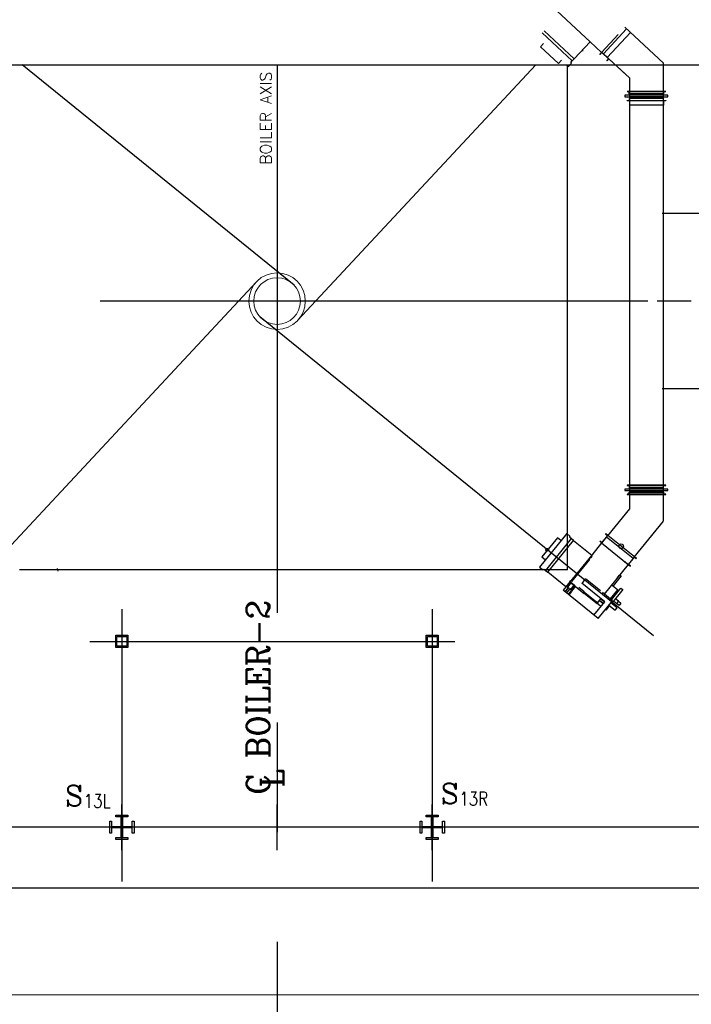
# Model space of a CAD drawing. Header units: inches. Extents: x 0 to 1564127, y -23460 to 23144100.
# Tile 85 of 215: x 274753 to 277512, y 191770 to 195812. Entities that reach past the tile are written whole.
import ezdxf

# ---------------------------------------------------------------- set-up
doc = ezdxf.new("R2010")
doc.units = ezdxf.units.IN
doc.header["$LTSCALE"] = 1800
doc.header["$MEASUREMENT"] = 0
doc.linetypes.add('AM_ISO08W050', pattern=[18, 12, -1.5, 3, -1.5])
doc.linetypes.add('CENTER', pattern=[2, 1.25, -0.25, 0.25, -0.25])
doc.layers.get('0').update_dxf_attribs({"color": 253, "lineweight": 9})
for name, color, linetype in [('1_01_FURNACE', 7, 'CENTER'), ('1_01_HOT_SA_TO_WINDBOX', 7, 'Continuous'), ('1_01_STEEL_TIER1', 7, 'Continuous'), ('3_01_WINDBOX', 7, 'Continuous'), ('3_01_WINDBOX_CONN_DUCT', 7, 'Continuous'), ('CEN', 2, 'CENTER'), ('DIM', 4, 'Continuous'), ('DIMTEXT', 132, 'Continuous'), ('DIMTEXT-CL', 132, 'CENTER'), ('FIRINGANGLE', 170, 'Continuous'), ('GRID', 251, 'CENTER'), ('Road', 3, 'Continuous'), ('STEEL-COLUMNS-CL', 252, 'CENTER'), ('TEXT', 3, 'Continuous')]:
    doc.layers.add(name, color=color, linetype=linetype)
doc.layers.add('AM_7', color=4, linetype='AM_ISO08W050', lineweight=25)
doc.layers.add('CL', color=8, linetype='CENTER', lineweight=15)
doc.styles.add('C4', font='COMPLEX', dxfattribs={"width": 0.75, "height": 625})
doc.styles.add('ROMANC', font='ROMANC.SHX')
doc.styles.add('S3', font='simplex.shx', dxfattribs={"width": 0.75, "height": 320})
doc.styles.add('Squish', font='simplex.shx', dxfattribs={"width": 0.8})

msp = doc.modelspace()

# ---------------------------------------------------------------- linework, layer by layer
at = {"color": 8}
for radius in [115.98, 95.82]:
    msp.add_circle((275809.91, 194656.92), radius, dxfattribs=at)
at = {"layer": '1_01_FURNACE', "color": 8}
for q in [(277002.41, 195627.09), (274617.41, 193553.85)]:
    msp.add_line((277002.41, 193553.85), q, dxfattribs=at)
at = {"layer": '1_01_HOT_SA_TO_WINDBOX', "color": 8}
for p, q in [((277642.62, 195016.29, 4128.13), (277392.12, 195016.29, 4128.13)), ((277371.62, 194657.4, 4128.13), (277511.37, 194657.4, 4128.13)), ((277392.12, 194297.54, 4128.13), (277642.62, 194297.54, 4128.13))]:
    msp.add_line(p, q, dxfattribs=at)
at = {"layer": '1_01_STEEL_TIER1', "color": 8}
for points in [[(275147.41, 193234.98), (275147.41, 193284.98), (275197.41, 193284.98), (275197.41, 193234.98)], [(275152.41, 193239.98), (275152.41, 193279.98), (275192.41, 193279.98), (275192.41, 193239.98)], [(276422.41, 193234.98), (276422.41, 193284.98), (276472.41, 193284.98), (276472.41, 193234.98)], [(276427.41, 193239.98), (276427.41, 193279.98), (276467.41, 193279.98), (276467.41, 193239.98)], [(275197.41, 192447.48), (275147.41, 192447.48), (275147.41, 192455.35), (275169.91, 192455.35), (275169.91, 192494.98), (275130.29, 192494.98), (275130.29, 192472.48), (275122.41, 192472.48), (275122.41, 192522.48), (275130.29, 192522.48), (275130.29, 192499.98), (275169.91, 192499.98), (275169.91, 192539.6), (275147.41, 192539.6), (275147.41, 192547.48), (275197.41, 192547.48), (275197.41, 192539.6), (275174.91, 192539.6), (275174.91, 192499.98), (275214.54, 192499.98), (275214.54, 192522.48), (275222.41, 192522.48), (275222.41, 192472.48), (275214.54, 192472.48), (275214.54, 192494.98), (275174.91, 192494.98), (275174.91, 192455.35), (275197.41, 192455.35)], [(275197.41, 192447.48), (275147.41, 192447.48), (275147.41, 192455.35), (275169.91, 192455.35), (275169.91, 192494.98), (275130.29, 192494.98), (275130.29, 192472.48), (275122.41, 192472.48), (275122.41, 192522.48), (275130.29, 192522.48), (275130.29, 192499.98), (275169.91, 192499.98), (275169.91, 192539.6), (275147.41, 192539.6), (275147.41, 192547.48), (275197.41, 192547.48), (275197.41, 192539.6), (275174.91, 192539.6), (275174.91, 192499.98), (275214.54, 192499.98), (275214.54, 192522.48), (275222.41, 192522.48), (275222.41, 192472.48), (275214.54, 192472.48), (275214.54, 192494.98), (275174.91, 192494.98), (275174.91, 192455.35), (275197.41, 192455.35)], [(276472.41, 192447.48), (276422.41, 192447.48), (276422.41, 192455.35), (276444.91, 192455.35), (276444.91, 192494.98), (276405.29, 192494.98), (276405.29, 192472.48), (276397.41, 192472.48), (276397.41, 192522.48), (276405.29, 192522.48), (276405.29, 192499.98), (276444.91, 192499.98), (276444.91, 192539.6), (276422.41, 192539.6), (276422.41, 192547.48), (276472.41, 192547.48), (276472.41, 192539.6), (276449.91, 192539.6), (276449.91, 192499.98), (276489.54, 192499.98), (276489.54, 192522.48), (276497.41, 192522.48), (276497.41, 192472.48), (276489.54, 192472.48), (276489.54, 192494.98), (276449.91, 192494.98), (276449.91, 192455.35), (276472.41, 192455.35)], [(276472.41, 192447.48), (276422.41, 192447.48), (276422.41, 192455.35), (276444.91, 192455.35), (276444.91, 192494.98), (276405.29, 192494.98), (276405.29, 192472.48), (276397.41, 192472.48), (276397.41, 192522.48), (276405.29, 192522.48), (276405.29, 192499.98), (276444.91, 192499.98), (276444.91, 192539.6), (276422.41, 192539.6), (276422.41, 192547.48), (276472.41, 192547.48), (276472.41, 192539.6), (276449.91, 192539.6), (276449.91, 192499.98), (276489.54, 192499.98), (276489.54, 192522.48), (276497.41, 192522.48), (276497.41, 192472.48), (276489.54, 192472.48), (276489.54, 192494.98), (276449.91, 192494.98), (276449.91, 192455.35), (276472.41, 192455.35)]]:
    msp.add_lwpolyline(points, close=True, dxfattribs=at)
at = {"layer": '3_01_WINDBOX', "color": 8}
for p, q in [((277095.86, 195721.51), (276959.5, 195848.66)), ((277245.68, 195774.6), (277150.38, 195672.38)), ((276898.82, 195757.47), (277022.15, 195642.47)), ((277030.38, 195651.31), (276907.05, 195766.3)), ((277090.25, 195732.72), (277090.83, 195733.36)), ((277143.88, 195678.44), (277211.14, 195750.56)), ((277211.14, 195750.56), (277143.88, 195678.44)), ((277261.95, 195759.42), (277166.64, 195657.22)), ((276904.66, 195714.52), (276891.88, 195700.82)), ((276891.88, 195700.82), (276966.12, 195631.59)), ((277030.38, 195651.31), (277095.86, 195721.51)), ((277095.86, 195721.51), (277143.02, 195677.52)), ((277022.15, 195642.47), (277030.38, 195651.31)), ((277067.79, 195683.45), (277060.22, 195683.29)), ((277143.88, 195678.44), (277136.21, 195670.21)), ((277136.21, 195670.21), (277137.13, 195669.36)), ((277137.13, 195669.36), (277144.02, 195676.77)), ((277173.12, 195651.15), (277143.88, 195678.44)), ((277144.02, 195676.77), (277171.46, 195651.19)), ((277171.46, 195651.19), (277164.55, 195643.79)), ((277165.47, 195642.93), (277173.13, 195651.17)), ((276966.12, 195631.59), (276978.9, 195645.31)), ((276998.43, 195627.09), (277006.55, 195619.52)), ((277006.55, 195619.52), (277019.34, 195633.22)), ((277016.23, 195636.13), (277022.15, 195642.47)), ((277019.34, 195633.22), (277016.23, 195636.13)), ((277164.55, 195643.79), (277165.47, 195642.93)), ((276999.8, 193703.04), (276888.35, 193565.39)), ((276961.44, 193685.45), (276897.56, 193606.57)), ((277018.45, 193682.49), (276912.32, 193551.43)), ((276921.71, 193543.84), (277027.83, 193674.88)), ((276976.01, 193673.66), (276961.44, 193685.45)), ((277014.38, 193691.25), (276999.8, 193703.04)), ((277011.71, 193687.94), (277014.38, 193691.25)), ((277018.45, 193682.49), (277011.71, 193687.94)), ((277027.83, 193674.88), (277018.45, 193682.49)), ((277027.83, 193674.88), (277102.44, 193614.46)), ((277136.05, 193671.85), (277135.26, 193670.88)), ((277135.26, 193670.88), (277144.01, 193663.8)), ((277143.92, 193665.48), (277136.05, 193671.85)), ((277167.51, 193694.63), (277143.92, 193665.48)), ((277144.01, 193663.8), (277169.17, 193694.88)), ((277160.44, 193701.97), (277159.64, 193700.99)), ((277159.64, 193700.99), (277167.51, 193694.63)), ((277169.17, 193694.88), (277160.44, 193701.97)), ((277272.19, 193600.04), (277163.59, 193687.99)), ((277277.78, 193606.94), (277169.17, 193694.88)), ((277143.02, 193664.59), (277102.44, 193614.46)), ((277142.99, 193664.55), (277252.61, 193575.86)), ((276897.56, 193606.57), (276912.14, 193594.78)), ((277102.44, 193614.46), (276985.84, 193470.48)), ((277092.81, 193595.64), (277019.78, 193505.44)), ((277100.22, 193609.75), (277090.39, 193597.6)), ((277090.39, 193597.6), (277092.81, 193595.64)), ((277098.45, 193602.58), (277102.65, 193607.78)), ((277099.11, 193602.03), (277098.45, 193602.58)), ((277102.65, 193607.78), (277100.22, 193609.75)), ((277103.57, 193608.98), (277102.62, 193607.8)), ((277252.61, 193575.86), (277237.94, 193587.73)), ((277277.78, 193606.94), (277252.61, 193575.86)), ((277254.27, 193576.12), (277277.86, 193605.26)), ((277286.53, 193599.87), (277277.78, 193606.94)), ((277277.86, 193605.26), (277285.73, 193598.89)), ((277285.73, 193598.89), (277286.53, 193599.87)), ((274906.77, 193558.66), (274909.02, 193548.92)), ((276888.35, 193565.39), (276902.92, 193553.59)), ((276902.92, 193553.59), (276905.58, 193556.9)), ((276905.58, 193556.9), (276912.32, 193551.43)), ((276912.32, 193551.43), (276921.71, 193543.84)), ((277155.28, 193453.7), (277253.58, 193575.08)), ((277252.61, 193575.86), (277261.35, 193568.78)), ((277262.14, 193569.75), (277254.27, 193576.12)), ((277261.35, 193568.78), (277262.14, 193569.75)), ((276996.33, 193483.42), (276921.71, 193543.84)), ((277013.23, 193504.31), (276996.33, 193483.42)), ((277014.92, 193509.37), (277011.78, 193505.49)), ((277011.78, 193505.49), (277066.35, 193461.29)), ((277019.78, 193505.44), (277014.92, 193509.37)), ((277062.72, 193498.37), (277077.52, 193516.66)), ((277077.52, 193516.66), (277077.28, 193516.86)), ((277138.29, 193467.46), (277077.52, 193516.66)), ((277223.36, 193529.09), (277190.13, 193488.08)), ((277206.7, 193519.18), (277216.54, 193531.32)), ((277219.12, 193532.53), (277223.36, 193529.09)), ((277129.17, 193354.4), (276985.84, 193470.48)), ((276991.94, 193462.46), (277006.65, 193480.64)), ((277006.65, 193480.64), (276991.94, 193462.46)), ((277012.81, 193475.63), (276998.11, 193457.47)), ((277002.35, 193484.16), (277015.8, 193500.77)), ((277015.8, 193500.77), (277002.35, 193484.16)), ((277003.4, 193483.31), (277002.35, 193484.16)), ((277016.85, 193499.93), (277003.4, 193483.31)), ((277003.4, 193483.31), (277008.39, 193479.23)), ((277027.71, 193480.51), (277006.22, 193453.97)), ((277014.2, 193503.53), (277008.3, 193496.24)), ((277008.3, 193496.24), (277009.52, 193495.25)), ((277009.33, 193451.45), (277020.75, 193465.56)), ((277009.52, 193495.25), (277014.71, 193501.66)), ((277016.11, 193473.01), (277011.09, 193477.04)), ((277033.64, 193487.79), (277014.2, 193503.53)), ((277014.71, 193501.66), (277016.85, 193499.93)), ((277016.11, 193473.01), (277029.56, 193489.63)), ((277017.16, 193472.18), (277016.11, 193473.01)), ((277030.61, 193488.78), (277017.16, 193472.18)), ((277030.61, 193488.78), (277017.16, 193472.18)), ((277030.27, 193490.51), (277017.56, 193500.79)), ((277035.57, 193486.22), (277019.61, 193466.49)), ((277031.72, 193487.89), (277026.51, 193481.48)), ((277026.51, 193481.48), (277027.73, 193480.5)), ((277027.73, 193480.5), (277033.64, 193487.79)), ((277029.56, 193489.63), (277031.72, 193487.89)), ((277069.5, 193465.18), (277048.93, 193481.84)), ((277155.78, 193423.01), (277062.47, 193498.58)), ((277069.5, 193465.18), (277066.35, 193461.29)), ((277074.47, 193461.15), (277069.5, 193465.18)), ((277179.48, 193434.1), (277210.09, 193471.91)), ((277183.94, 193430.48), (277222.8, 193478.48)), ((277230.09, 193472.57), (277184.59, 193416.38)), ((277185.9, 193491.5), (277210.09, 193471.91)), ((277210.09, 193471.91), (277215.17, 193469.05)), ((277222.8, 193478.48), (277230.09, 193472.57)), ((277066.35, 193461.29), (277071.32, 193457.27)), ((277071.32, 193457.27), (277074.47, 193461.15)), ((277125.24, 193413.61), (277071.32, 193457.27)), ((277074.47, 193461.15), (277128.38, 193417.49)), ((277126.93, 193418.68), (277140.47, 193435.4)), ((277129.17, 193354.4), (277188.08, 193427.14)), ((277133.95, 193427.35), (277149.25, 193414.96)), ((277133.95, 193427.35), (277149.25, 193414.96)), ((277133.95, 193427.35), (277149.25, 193414.96)), ((277133.95, 193427.35), (277149.25, 193414.96)), ((277133.95, 193427.35), (277149.25, 193414.96)), ((277133.95, 193427.35), (277149.25, 193414.96)), ((277149.25, 193414.96), (277133.95, 193427.35)), ((277139.99, 193434.79), (277155.29, 193422.4)), ((277188.08, 193427.14), (277147.03, 193460.38)), ((277205.05, 193414.84), (277191.93, 193425.46)), ((277205.05, 193414.84), (277191.93, 193425.46)), ((277205.05, 193414.84), (277191.93, 193425.46)), ((277212.92, 193424.55), (277199.8, 193435.17)), ((277212.92, 193424.55), (277199.8, 193435.17)), ((277205.05, 193414.84), (277212.92, 193424.55)), ((277212.92, 193424.55), (277222.63, 193416.69)), ((277110.97, 193367.67), (277155.78, 193423.01)), ((277128.38, 193417.49), (277125.24, 193413.61)), ((277128.8, 193412.33), (277126.03, 193414.58)), ((277139.87, 193403.37), (277128.8, 193412.33)), ((277158.5, 193390.61), (277161.65, 193388.06)), ((277158.5, 193390.61), (277161.65, 193388.06)), ((277158.5, 193390.61), (277161.65, 193388.06)), ((277158.5, 193390.61), (277161.65, 193388.06)), ((277158.5, 193390.61), (277161.65, 193388.06)), ((277158.5, 193390.61), (277161.65, 193388.06)), ((277158.5, 193390.61), (277161.65, 193388.06)), ((277161.65, 193388.06), (277175.93, 193405.7)), ((277172.77, 193408.25), (277198.27, 193387.59)), ((277206.92, 193398.29), (277181.42, 193418.93)), ((277198.27, 193387.59), (277206.92, 193398.29)), ((277214.77, 193406.97), (277205.05, 193414.84)), ((277222.63, 193416.69), (277214.77, 193406.97))]:
    msp.add_line(p, q, dxfattribs=at)
at = {"layer": '3_01_WINDBOX_CONN_DUCT', "color": 8}
for p, q in [((277396.83, 195633.62), (277239.19, 195780.65)), ((277173.14, 195651.15), (277244.81, 195584.31)), ((277173.14, 195651.15), (277257.11, 195572.84)), ((277396.83, 195633.62), (277397.06, 195633.09)), ((277397.06, 193754.58), (277397.06, 195633.09)), ((277257.11, 195572.84), (277257.34, 195572.31)), ((277257.34, 195572.31), (277257.34, 193804.07)), ((277415.81, 195501.65), (277238.59, 195501.65)), ((277238.59, 195501.65), (277238.59, 195495.4)), ((277238.59, 195495.4), (277415.81, 195495.4)), ((277406.43, 195517.59), (277247.97, 195517.59)), ((277247.97, 195517.59), (277247.97, 195516.71)), ((277247.97, 195516.71), (277406.43, 195516.71)), ((277256.47, 195508.21), (277256.47, 195516.71)), ((277397.93, 195508.21), (277256.47, 195508.21)), ((277397.93, 195488.84), (277256.47, 195488.84)), ((277256.47, 195488.84), (277256.47, 195480.34)), ((277257.34, 195517.59), (277397.06, 195517.59)), ((277257.34, 195501.65), (277257.34, 195508.21)), ((277257.34, 195494.71), (277257.34, 195495.4)), ((277397.06, 195494.71), (277257.34, 195494.71)), ((277397.06, 195501.65), (277397.06, 195508.21)), ((277397.06, 195495.4), (277397.06, 195494.71)), ((277397.93, 195516.71), (277397.93, 195508.21)), ((277397.93, 195480.34), (277397.93, 195488.84)), ((277406.43, 195516.71), (277406.43, 195517.59)), ((277415.81, 195495.4), (277415.81, 195501.65)), ((277247.97, 195479.46), (277247.97, 195480.34)), ((277247.97, 195480.34), (277406.43, 195480.34)), ((277406.43, 195479.46), (277247.97, 195479.46)), ((277397.06, 195460.71), (277257.34, 195460.71)), ((277397.06, 195479.46), (277397.06, 195460.71)), ((277406.43, 195480.34), (277406.43, 195479.46)), ((277257.15, 193918.27), (277257.34, 193918.82)), ((277415.81, 193885.07), (277238.59, 193885.07)), ((277238.59, 193885.07), (277238.59, 193878.82)), ((277238.59, 193878.82), (277415.81, 193878.82)), ((277406.43, 193901.01), (277247.97, 193901.01)), ((277247.97, 193901.01), (277247.97, 193900.13)), ((277247.97, 193900.13), (277406.43, 193900.13)), ((277256.47, 193900.13), (277256.47, 193891.63)), ((277256.47, 193891.63), (277397.93, 193891.63)), ((277256.47, 193863.76), (277256.47, 193872.26)), ((277256.47, 193872.26), (277397.93, 193872.26)), ((277257.34, 193885.07), (277257.34, 193891.63)), ((277257.34, 193878.82), (277257.34, 193878.13)), ((277257.34, 193878.13), (277397.06, 193878.13)), ((277396.86, 193868.79), (277397.06, 193869.34)), ((277397.06, 193885.07), (277397.06, 193891.63)), ((277397.06, 193878.13), (277397.06, 193878.82)), ((277397.93, 193891.63), (277397.93, 193900.13)), ((277397.93, 193872.26), (277397.93, 193863.76)), ((277406.43, 193900.13), (277406.43, 193901.01)), ((277415.81, 193878.82), (277415.81, 193885.07)), ((277247.97, 193863.76), (277247.97, 193862.88)), ((277406.43, 193863.76), (277247.97, 193863.76)), ((277247.97, 193862.88), (277406.43, 193862.88)), ((277257.34, 193862.88), (277257.34, 193837.93)), ((277406.43, 193862.88), (277406.43, 193863.76)), ((277257.15, 193803.51), (277167.92, 193693.34)), ((277276.53, 193605.38), (277396.86, 193754.03))]:
    msp.add_line(p, q, dxfattribs=at)
at = {"layer": 'AM_7', "color": 8}
msp.add_circle((276919.66, 193636.23, 1.6), 5.32, dxfattribs=at)
msp.add_circle((276919.66, 193636.23, 1.6), 5.32, dxfattribs=at)
msp.add_circle((276919.66, 193636.23, 1.6), 5.32, dxfattribs=at)
msp.add_circle((276919.66, 193636.23, 1.6), 5.32, dxfattribs=at)
msp.add_circle((276919.66, 193636.23, 1.6), 5.32, dxfattribs=at)
msp.add_circle((276919.66, 193636.23, 1.6), 5.32, dxfattribs=at)
at = {"layer": 'CEN', "color": 8}
for p, q in [((275809.91, 195627.09), (275809.91, 192497.49)), ((275172.41, 192403.73), (275172.41, 192591.23)), ((275809.91, 192403.73), (275809.91, 192591.23)), ((276447.41, 192403.73), (276447.41, 192591.23)), ((275903.66, 192497.48), (275716.16, 192497.48))]:
    msp.add_line(p, q, dxfattribs=at)
at = {"layer": 'CEN', "color": 8, "linetype": 'CENTER', "ltscale": 10}
msp.add_line((281322.49, 192497.48), (249313.16, 192497.48), dxfattribs=at)
at = {"layer": 'CL', "color": 8, "ltscale": 100}
msp.add_line((288435.07, 191809.98), (241966.16, 191809.98), dxfattribs=at)
at = {"layer": 'DIM'}
msp.add_lwpolyline([(254343.89, 195627.09), (265845.07, 195627.09), (265845.07, 198387.37), (270445.55, 192866.8), (270445.55, 195627.09), (281946.73, 195627.09)], dxfattribs=at)
at = {"layer": 'DIMTEXT', "color": 8}
msp.add_circle((277223.28, 193650.67), 9.38, dxfattribs=at)
at = {"layer": 'DIMTEXT-CL', "color": 8}
for p, q in [((275172.41, 192497.48), (275172.41, 192274.98)), ((276447.41, 192497.48), (276447.41, 192274.98))]:
    msp.add_line(p, q, dxfattribs=at)
at = {"layer": 'FIRINGANGLE', "color": 8}
for p, q in [((275880.25, 194721.98), (274762.54, 195627.09)), ((276873.19, 195627.09), (275894.41, 194577.48)), ((274310.34, 193218.88), (275725.09, 194736.01)), ((277356.12, 193282.79), (275739.57, 194591.84))]:
    msp.add_line(p, q, dxfattribs=at)
at = {"layer": 'GRID', "color": 8}
for p, q in [((275809.91, 195627.09), (275809.91, 191525.88)), ((281441.16, 192497.48), (264553.66, 192497.48))]:
    msp.add_line(p, q, dxfattribs=at)
at = {"layer": 'Road', "color": 8}
msp.add_line((286966.16, 192247.48), (243435.27, 192247.48), dxfattribs=at)
at = {"layer": 'STEEL-COLUMNS-CL', "color": 8}
for p, q in [((275809.91, 195627.09), (275809.91, 192206.23)), ((277332.7, 194656.92), (274292.7, 194656.92)), ((275172.41, 193391.85), (275172.41, 192418.42)), ((276447.41, 193391.85), (276447.41, 192328.73)), ((275040.54, 193259.98), (276539.82, 193259.98)), ((279949.79, 192497.48), (271678.04, 192497.48))]:
    msp.add_line(p, q, dxfattribs=at)

# ---------------------------------------------------------------- texts
at = {"layer": 'DIMTEXT', "color": 8, "insert": (275787.56, 195216.31), "char_height": 46.875, "width": 589.2641, "attachment_point": 7, "rotation": 90, "style": 'Squish'}
msp.add_mtext('{\\W1;BOILER AXIS}', dxfattribs=at)
at = {"layer": 'TEXT', "color": 8, "style": 'ROMANC'}
for s, p in [('C BOILER-2', (275778.66, 192631.2)), ('L', (275836.42, 192660.25))]:
    msp.add_text(s, height=93.75, rotation=90, dxfattribs=at).set_placement(p)
at = {"layer": 'TEXT', "color": 8, "style": 'C4', "text_generation_flag": 6}
for p in [(274939.42, 192583.83), (276482.47, 192592.77)]:
    msp.add_text('S', height=84.38, rotation=180, dxfattribs=at).set_placement(p)
at = {"layer": 'TEXT', "color": 8, "style": 'S3', "width": 0.8}
for s, p in [('13L', (275015.92, 192577.26)), ('13R', (276558.97, 192586.21))]:
    msp.add_text(s, height=56.25, dxfattribs=at).set_placement(p)

doc.saveas('drawing.dxf')
